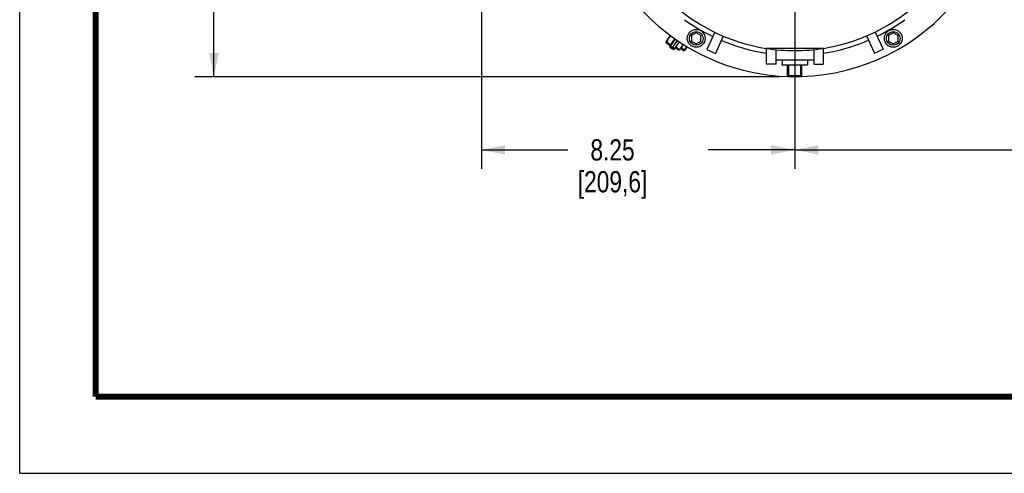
# Model space of a CAD drawing. Header units: inches. Extents: x 0 to 34, y 0 to 22.
# Tile 1 of 164: x 0 to 6.5, y 0 to 3. Entities that reach past the tile are written whole.
import ezdxf

# ---------------------------------------------------------------- set-up
doc = ezdxf.new("R2010")
doc.units = ezdxf.units.IN
doc.header["$LTSCALE"] = 1.87
doc.header["$MEASUREMENT"] = 0
doc.layers.get('0').update_dxf_attribs({"linetype": 'CONTINUOUS'})
doc.layers.add('3_ALL_AXES', color=7, linetype='CONTINUOUS')
doc.layers.add('7_ALL_FEATURES', color=7, linetype='CONTINUOUS')
doc.styles.get("Standard").update_dxf_attribs({"font": 'txt', "width": 0.8})
doc.dimstyles.new('DIMSTYLE_1', dxfattribs={"dimtxt": 0.14, "dimasz": 0.156, "dimexe": 0.125, "dimexo": 0.0625, "dimgap": 0.07, "dimtad": 0, "dimtih": 1, "dimtoh": 1, "dimlfac": 4, "dimzin": 4, "dimdsep": 46, "dimtxsty": 'Standard', "dimblk": '_FILLED', "dimblk1": '_FILLED', "dimblk2": '_FILLED', "dimcen": 0.09, "dimadec": 0, "dimazin": 0, "dimtp": 0.001, "dimtm": 0.001, "dimtfac": 1, "dimtofl": 0, "dimtmove": 0, "dimatfit": 3, "dimldrblk": '_FILLED', "dimfxl": 0, "dimtolj": 1, "dimtzin": 4, "dimarcsym": 0})

# ---------------------------------------------------------------- blocks, each defined once
blk = doc.blocks.new('_FILLED')
at = {"color": 0, "linetype": 'ByBlock'}
blk.add_solid([(0, 0), (-1, 0.2), (-1, -0.2)], dxfattribs=at)
blk = doc.blocks.new('*D3')
at = {"color": 2, "linetype": 'Continuous'}
for p, q in [((9.1006, 6.5224), (9.1006, 2.0051)), ((5.1007, 3.11), (5.1007, 2.0051)), ((5.1007, 2.1301), (6.6387, 2.1301)), ((9.1006, 2.1301), (7.5627, 2.1301))]:
    blk.add_line(p, q, dxfattribs=at)
at = {"color": 2, "linetype": 'Continuous', "xscale": 0.156, "yscale": 0.156, "zscale": 0.156, "rotation": 180}
blk.add_blockref('_FILLED', (5.1007, 2.1301), dxfattribs=at)
at = {"color": 2, "linetype": 'Continuous', "xscale": 0.156, "yscale": 0.156, "zscale": 0.156}
blk.add_blockref('_FILLED', (9.1006, 2.1301), dxfattribs=at)
at = {"color": 2, "linetype": 'Continuous', "insert": (6.9887, 2.2001), "char_height": 0.14, "width": 0.784, "attachment_point": 2, "line_spacing_factor": 0.9}
blk.add_mtext('16.00\\P[406,4]', dxfattribs=at)
blk = doc.blocks.new('*D5')
at = {"color": 2, "linetype": 'Continuous'}
for p, q in [((5.1046, 11.8763), (1.1532, 11.8763)), ((1.2782, 11.8763), (1.2782, 4.9492)), ((1.2782, 2.6117), (1.2782, 4.4592)), ((4.9991, 2.6117), (1.1532, 2.6117))]:
    blk.add_line(p, q, dxfattribs=at)
at = {"color": 2, "linetype": 'Continuous', "xscale": 0.156, "yscale": 0.156, "zscale": 0.156}
for p, rotation in [((1.2782, 11.8763), 90), ((1.2782, 2.6117), 270)]:
    blk.add_blockref('_FILLED', p, dxfattribs=dict(at, rotation=rotation))
at = {"color": 2, "linetype": 'Continuous', "insert": (1.1662, 4.8792), "char_height": 0.14, "width": 0.784, "attachment_point": 2, "line_spacing_factor": 0.9}
blk.add_mtext('37.06\\P[941,3]', dxfattribs=at)
blk = doc.blocks.new('*D6')
at = {"color": 2, "linetype": 'Continuous'}
for p, q in [((3.0382, 5.0085), (3.0382, 2.0051)), ((5.1007, 3.11), (5.1007, 2.0051)), ((3.0382, 2.1301), (3.6075, 2.1301)), ((5.1007, 2.1301), (4.5315, 2.1301))]:
    blk.add_line(p, q, dxfattribs=at)
at = {"color": 2, "linetype": 'Continuous', "xscale": 0.156, "yscale": 0.156, "zscale": 0.156, "rotation": 180}
blk.add_blockref('_FILLED', (3.0382, 2.1301), dxfattribs=at)
at = {"color": 2, "linetype": 'Continuous', "xscale": 0.156, "yscale": 0.156, "zscale": 0.156}
blk.add_blockref('_FILLED', (5.1007, 2.1301), dxfattribs=at)
at = {"color": 2, "linetype": 'Continuous', "insert": (3.9015, 2.2001), "char_height": 0.14, "width": 0.784, "attachment_point": 2, "line_spacing_factor": 0.9}
blk.add_mtext('8.25\\P[209,6]', dxfattribs=at)

msp = doc.modelspace()

# ---------------------------------------------------------------- linework, layer by layer
at = {"color": 7, "linetype": 'Continuous'}
for p, q in [((0, 0), (0, 22)), ((4.3132, 2.8033), (4.339, 2.7857)), ((4.3174, 2.8095), (4.3432, 2.7919)), ((4.366, 2.8254), (4.339, 2.7857)), ((5.2902, 2.7987), (4.9113, 2.7987)), ((0, 0), (34, 0))]:
    msp.add_line(p, q, dxfattribs=at)
at = {"color": 7, "linetype": 'Continuous', "const_width": 0.04}
for points in [[(0.5, 21.5), (0.5, 0.5041)], [(0.5, 0.5041), (33.5, 0.5041)]]:
    msp.add_lwpolyline(points, dxfattribs=at)
at = {"color": 7, "linetype": 'Continuous'}
for start, end in [(279.05456, 355.52028), (191.86698, 260.94544)]:
    msp.add_arc((5.1007, 3.9875), 1.2038, start, end, dxfattribs=at)
at = {"layer": '3_ALL_AXES', "color": 7, "linetype": 'Continuous'}
for p, q in [((4.252, 2.8362), (4.2833, 2.8822)), ((4.281, 2.8165), (4.3116, 2.8615)), ((4.5738, 2.9052), (4.5219, 2.791)), ((4.6307, 2.8793), (4.5788, 2.7651)), ((5.5731, 2.8803), (5.6252, 2.7662)), ((5.6299, 2.9063), (5.6821, 2.7922)), ((4.252, 2.8362), (4.2843, 2.8142)), ((4.2561, 2.8335), (4.2584, 2.8409)), ((4.2562, 2.8424), (4.2885, 2.8205)), ((4.3482, 2.7992), (4.3714, 2.7833)), ((4.3524, 2.8054), (4.3757, 2.7895)), ((4.3899, 2.8105), (4.3714, 2.7833)), ((4.3792, 2.7871), (4.3714, 2.7833)), ((4.3835, 2.7933), (4.3757, 2.7895)), ((4.3792, 2.7871), (4.3938, 2.8085)), ((4.5219, 2.791), (4.5788, 2.7651)), ((4.9132, 2.7984), (4.9132, 2.6954)), ((4.9757, 2.7902), (4.9757, 2.6954)), ((5.2257, 2.7902), (5.2257, 2.6954)), ((5.2882, 2.7984), (5.2882, 2.6954)), ((5.6252, 2.7662), (5.6821, 2.7922)), ((4.9757, 2.6954), (4.9132, 2.6954)), ((5.2257, 2.7212), (4.9757, 2.7212)), ((5.0173, 2.7212), (5.0164, 2.69)), ((5.0164, 2.69), (5.1851, 2.69)), ((5.1841, 2.7212), (5.1851, 2.69)), ((5.2257, 2.6954), (5.2882, 2.6954))]:
    msp.add_line(p, q, dxfattribs=at)
for centre, radius in [((4.4523, 2.8644), 0.0586), ((5.7492, 2.8644), 0.0586), ((4.4523, 2.8644), 0.0451), ((5.7492, 2.8644), 0.0451)]:
    msp.add_circle(centre, radius, dxfattribs=at)
for radius, start, end in [(1.375, 271.82738, 10.49927), (1.375, 190.38711, 268.17262), (1.235, 234.06825, 244.08005), (1.235, 296.03995, 305.93175), (1.235, 278.73252, 293.14005), (1.235, 246.97995, 261.26748), (1.2038, 261.01625, 278.98375)]:
    msp.add_arc((5.1007, 3.9875), radius, start, end, dxfattribs=at)
for points, knots in [([(4.2603, 2.8397), (4.2609, 2.8419), (4.2623, 2.8464), (4.2648, 2.8529), (4.2679, 2.8592), (4.2703, 2.8631), (4.2716, 2.865)], [0, 0, 0, 0, 0.251417, 0.50175, 0.751149, 1, 1, 1, 1]), ([(4.2716, 2.865), (4.2726, 2.8665), (4.2747, 2.8693), (4.2781, 2.8733), (4.2817, 2.877), (4.2843, 2.8794), (4.2856, 2.8805)], [0, 0, 0, 0, 0.249284, 0.498889, 0.749072, 1, 1, 1, 1])]:
    msp.add_open_spline(points, degree=3, knots=knots, dxfattribs=at)
at = {"layer": '7_ALL_FEATURES', "color": 7, "linetype": 'Continuous'}
for p, q in [((4.2797, 2.8074), (4.3149, 2.8592)), ((4.4523, 2.9004), (4.421, 2.8824)), ((4.421, 2.8824), (4.421, 2.8463)), ((4.4835, 2.8824), (4.4523, 2.9004)), ((4.4835, 2.8463), (4.4835, 2.8824)), ((5.7492, 2.9004), (5.7179, 2.8824)), ((5.7179, 2.8824), (5.7179, 2.8463)), ((5.7804, 2.8824), (5.7492, 2.9004)), ((5.7804, 2.8463), (5.7804, 2.8824)), ((4.2797, 2.8074), (4.3045, 2.7906)), ((4.2839, 2.8136), (4.3087, 2.7968)), ((4.3274, 2.8509), (4.2921, 2.799)), ((4.3399, 2.8425), (4.3045, 2.7906)), ((4.421, 2.8463), (4.4523, 2.8283)), ((4.4523, 2.8283), (4.4835, 2.8463)), ((5.7179, 2.8463), (5.7492, 2.8283)), ((5.7492, 2.8283), (5.7804, 2.8463)), ((5.0539, 2.6195), (5.0539, 2.69)), ((5.0616, 2.6117), (5.0616, 2.69)), ((5.1399, 2.6117), (5.1399, 2.69)), ((5.1476, 2.6195), (5.1476, 2.69)), ((5.0539, 2.6195), (5.1476, 2.6195)), ((5.1399, 2.6117), (5.0616, 2.6117))]:
    msp.add_line(p, q, dxfattribs=at)
for centre, start, end in [((5.0616, 2.6195), 180, 270), ((5.1399, 2.6195), 270, 360)]:
    msp.add_arc(centre, 0.00775, start, end, dxfattribs=at)

# ---------------------------------------------------------------- dimensions: what is measured, and where the dimension line sits
at = {"color": 2, "linetype": 'Continuous'}
for base, p1, p2, angle, picture, middle in [((1.2782, 2.6117), (5.1671, 11.8763), (5.0616, 2.6117), 270, '*D5', (1.2782, 4.7042)), ((3.0382, 2.1301), (5.1007, 3.1725), (3.0382, 5.071), 180, '*D6', (4.0695, 2.0251))]:
    dim = msp.add_linear_dim(base=base, p1=p1, p2=p2, angle=angle, dimstyle='DIMSTYLE_1', dxfattribs=at)
    dim.commit()
    dim.dimension.update_dxf_attribs({"geometry": picture, "text_midpoint": middle, "dimtype": 160})
dim = msp.add_linear_dim(base=(9.1006, 2.1301), p1=(5.1007, 3.1725), p2=(9.1006, 6.5849), dimstyle='DIMSTYLE_1', dxfattribs=at)
dim.commit()
dim.dimension.update_dxf_attribs({"geometry": '*D3', "text_midpoint": (7.1007, 2.0251), "dimtype": 160})

doc.saveas('drawing.dxf')
